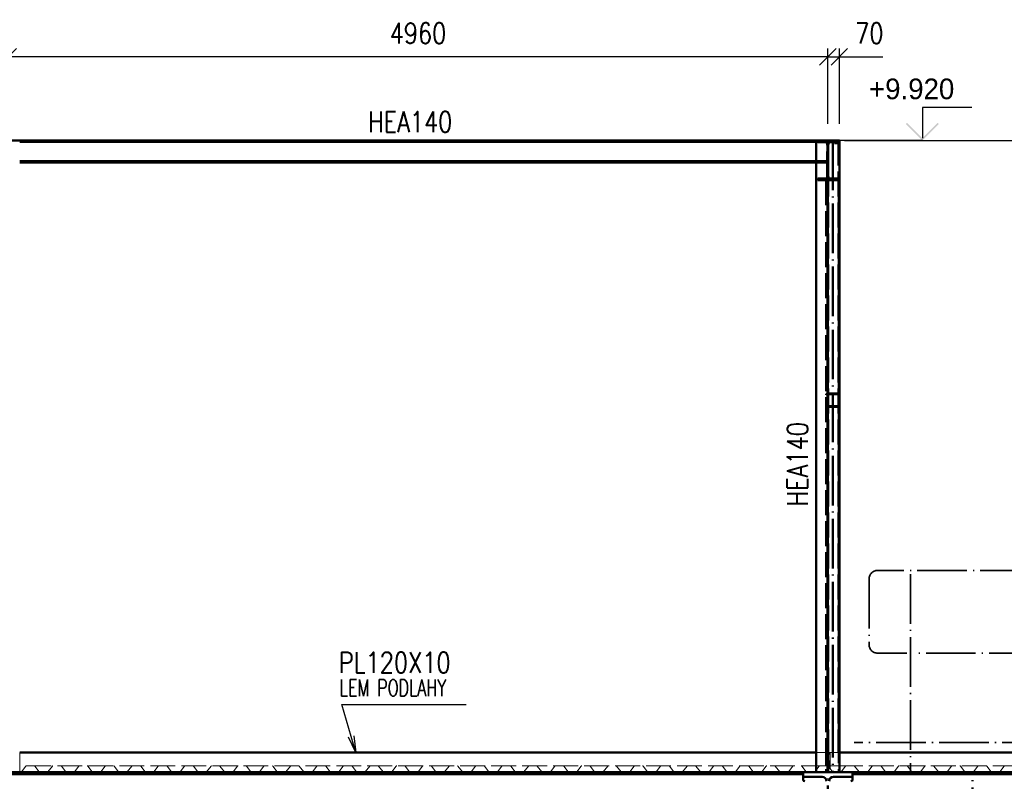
# Paper-space layout 'Layout1' of a CAD drawing. Extents: x -2 to 1033, y -36 to 596.
# Tile 8 of 86: x 215 to 335, y 181 to 273. Entities that reach past the tile are written whole.
import ezdxf

# ---------------------------------------------------------------- set-up
doc = ezdxf.new("R2010")
doc.units = 0
doc.linetypes.add('ACAD_ISO02W100', pattern=[15, 12, -3])
doc.linetypes.add('ACAD_ISO04W100', pattern=[30.5, 24, -3, 0.5, -3])
doc.layers.get('0').update_dxf_attribs({"linetype": 'CONTINUOUS'})
doc.layers.get('DEFPOINTS').update_dxf_attribs({"color": 132, "linetype": 'CONTINUOUS'})
doc.layers.add('AS_INS_ON', color=7, linetype='CONTINUOUS')
for name, color, linetype, lineweight in [('SS_2.ET-HALA_TaO-MOULDSHOP-HLAVNI_NOSNIK', 32, 'CONTINUOUS', 50), ('SS_2.ET-HALA_TaO-MOULDSHOP-JD', 40, 'CONTINUOUS', 50), ('SS_2.ET-HALA_TaO-MOULDSHOP-NADSTAVBA', 94, 'CONTINUOUS', 50), ('SS_2.ET-HALA_TaO-MOULDSHOP-PODLAH.NOSNIK', 160, 'CONTINUOUS', 50), ('SS_2.ET-HALA_TaO-MOULDSHOP-PODLAHA', 9, 'CONTINUOUS', 5), ('SS_2.ET-HALA_TaO-MOULDSHOP-PODLAHA_LEM', 140, 'CONTINUOUS', 50), ('SS_2.ET-HALA_TaO-MOULDSHOP-PODLAHA_ZABRADLI', 20, 'CONTINUOUS', 35), ('SS_2.ET-HALA_TaO-MOULDSHOP-SLOUP', 212, 'CONTINUOUS', 50), ('SS_KOTY', 3, 'CONTINUOUS', 25), ('SS_POPIS_PROFILU', 13, 'CONTINUOUS', 25)]:
    doc.layers.add(name, color=color, linetype=linetype, lineweight=lineweight)
doc.styles.add('ROMANS', font='romans.shx', dxfattribs={"width": 0.8})
doc.styles.add('romans.shx', font='romans.shx', dxfattribs={"height": 5})
doc.dimstyles.new('A-1_(2.5)_50AS', dxfattribs={"dimtxt": 2.5, "dimasz": 2, "dimexe": 1, "dimexo": 2, "dimgap": 0, "dimtad": 0, "dimdec": 1, "dimlfac": 50, "dimrnd": 1, "dimtxsty": 'ROMANS', "dimblk1": 'OBLIQUE', "dimblk2": 'OBLIQUE', "dimsah": 1, "dimcen": 2, "dimclrd": 256, "dimclre": 256, "dimclrt": 256, "dimadec": 1, "dimazin": 2, "dimtfac": 0.714286, "dimtdec": 1, "dimtmove": 0, "dimatfit": 3, "dimldrblk": 'OPEN', "dimfxl": 1, "dimtvp": 1.142857, "dimtfill": 1, "dimtolj": 1, "dimlwd": -1, "dimlwe": -1, "dimarcsym": 0})

# ---------------------------------------------------------------- blocks, each defined once
blk = doc.blocks.new('_Oblique')
at = {"color": 0, "linetype": 'ByBlock', "lineweight": -2}
blk.add_line((-0.5, -0.5), (0.5, 0.5), dxfattribs=at)
blk = doc.blocks.new('*D12')
at = {"layer": 'DEFPOINTS', "color": 0, "transparency": 16777216}
for p in [(313.19, 258.49, 23077.67), (445, 258.49), (424.49, 184.49, 23079)]:
    blk.add_point(p, dxfattribs=at)
at = {"layer": 'SS_KOTY', "transparency": 16777216}
for p, q in [((315.19, 258.49), (446, 258.49)), ((445, 184.49), (445, 258.49)), ((426.49, 184.49), (446, 184.49))]:
    blk.add_line(p, q, dxfattribs=at)
at = {"layer": 'SS_KOTY', "transparency": 16777216, "xscale": 2, "yscale": 2, "zscale": 2}
for p, rotation in [((445, 258.49), 90), ((445, 184.49), 270)]:
    blk.add_blockref('_Oblique', p, dxfattribs=dict(at, rotation=rotation))
at = {"layer": 'SS_KOTY', "transparency": 16777216, "insert": (442.15, 221.49), "char_height": 2.5, "attachment_point": 5, "rotation": 90, "style": 'ROMANS', "bg_fill": 3, "box_fill_scale": 1.1, "bg_fill_color": 256, "bg_fill_true_color": 13158600, "bg_fill_transparency": 0}
blk.add_mtext('\\A1;3700', dxfattribs=at)
blk = doc.blocks.new('_OPEN')
at = {"color": 0, "linetype": 'ByBlock'}
for p, q in [((-1, 0.167), (0, 0)), ((0, 0), (-1, -0.167)), ((0, 0), (-1, 0))]:
    blk.add_line(p, q, dxfattribs=at)
blk = doc.blocks.new('*D13')
at = {"layer": 'DEFPOINTS', "color": 0, "transparency": 16777216}
for p in [(213.99, 268.61), (313.19, 258.49, 23077.67), (213.99, 257.35, 23077.6)]:
    blk.add_point(p, dxfattribs=at)
at = {"layer": 'SS_KOTY', "transparency": 16777216}
for p, q in [((213.99, 259.35), (213.99, 269.61)), ((313.19, 260.49), (313.19, 269.61)), ((313.19, 268.61), (213.99, 268.61))]:
    blk.add_line(p, q, dxfattribs=at)
at = {"layer": 'SS_KOTY', "transparency": 16777216, "xscale": 2, "yscale": 2, "zscale": 2, "rotation": 180}
blk.add_blockref('_Oblique', (213.99, 268.61), dxfattribs=at)
at = {"layer": 'SS_KOTY', "transparency": 16777216, "xscale": 2, "yscale": 2, "zscale": 2}
blk.add_blockref('_Oblique', (313.19, 268.61), dxfattribs=at)
at = {"layer": 'SS_KOTY', "transparency": 16777216, "insert": (263.59, 271.46), "char_height": 2.5, "attachment_point": 5, "style": 'ROMANS', "bg_fill": 3, "box_fill_scale": 1.1, "bg_fill_color": 256, "bg_fill_true_color": 13158600, "bg_fill_transparency": 0}
blk.add_mtext('\\A1;4960', dxfattribs=at)
blk = doc.blocks.new('*D14')
at = {"layer": 'DEFPOINTS', "color": 0, "transparency": 16777216}
for p in [(314.59, 268.61), (313.19, 258.49, 23077.67), (314.59, 258.49, 23079)]:
    blk.add_point(p, dxfattribs=at)
at = {"layer": 'SS_KOTY', "transparency": 16777216}
for p, q in [((313.19, 260.49), (313.19, 269.61)), ((314.59, 260.49), (314.59, 269.61)), ((313.19, 268.61), (314.59, 268.61)), ((314.59, 268.61), (319.83, 268.61))]:
    blk.add_line(p, q, dxfattribs=at)
at = {"layer": 'SS_KOTY', "transparency": 16777216, "xscale": 2, "yscale": 2, "zscale": 2, "rotation": 180}
blk.add_blockref('_Oblique', (313.19, 268.61), dxfattribs=at)
at = {"layer": 'SS_KOTY', "transparency": 16777216, "xscale": 2, "yscale": 2, "zscale": 2}
blk.add_blockref('_Oblique', (314.59, 268.61), dxfattribs=at)
at = {"layer": 'SS_KOTY', "transparency": 16777216, "insert": (318.21, 271.46), "char_height": 2.5, "attachment_point": 5, "style": 'ROMANS', "bg_fill": 3, "box_fill_scale": 1.1, "bg_fill_color": 256, "bg_fill_true_color": 13158600, "bg_fill_transparency": 0}
blk.add_mtext('\\A1;70', dxfattribs=at)

psp = doc.layouts.get("Layout1")

# ---------------------------------------------------------------- linework, layer by layer
at = {"layer": 'AS_INS_ON', "color": 3}
psp.add_line((330.6366, 262.4872, 23077.67), (324.6366, 262.4872, 23077.67), dxfattribs=at)
at = {"layer": 'SS_2.ET-HALA_TaO-MOULDSHOP-HLAVNI_NOSNIK', "color": 1, "linetype": 'Continuous', "ltscale": 0.25}
for p, q in [((310.1894, 181.8672), (310.1894, 181.5272)), ((310.1894, 181.5272), (312.5044, 181.5272)), ((313.8744, 181.5272), (316.1894, 181.5272)), ((316.1894, 181.5272), (316.1894, 181.8672))]:
    psp.add_line(p, q, dxfattribs=at)
at = {"layer": 'SS_2.ET-HALA_TaO-MOULDSHOP-HLAVNI_NOSNIK', "color": 1, "linetype": 'Continuous', "ltscale": 0.25, "extrusion": (-5.61785e-14, -1.34434e-13, -1)}
psp.add_arc((-312.5044, 180.9872), 0.54, 90, 180, dxfattribs=at)
at = {"layer": 'SS_2.ET-HALA_TaO-MOULDSHOP-HLAVNI_NOSNIK', "color": 1, "linetype": 'Continuous', "ltscale": 0.25, "extrusion": (1.34373e-13, -5.5505e-14, -1)}
psp.add_arc((-313.8744, 180.9872), 0.54, 0, 90, dxfattribs=at)
at = {"layer": 'SS_2.ET-HALA_TaO-MOULDSHOP-JD', "color": 7, "linetype": 'ACAD_ISO04W100', "ltscale": 0.25}
psp.add_line((330.6894, 166.6272), (330.6894, 182.0872), dxfattribs=at)
at = {"layer": 'SS_2.ET-HALA_TaO-MOULDSHOP-NADSTAVBA', "color": 1, "linetype": 'Continuous', "ltscale": 0.25}
for p, q in [((311.7894, 255.9972), (215.3894, 255.9972)), ((215.3894, 255.8272), (311.7894, 255.8272)), ((311.7894, 255.9972), (311.7894, 255.8272)), ((311.7894, 255.8272), (311.7894, 182.0872)), ((311.7894, 182.0872), (314.5894, 182.0872))]:
    psp.add_line(p, q, dxfattribs=at)
at = {"layer": 'SS_2.ET-HALA_TaO-MOULDSHOP-NADSTAVBA', "color": 3, "linetype": 'ACAD_ISO02W100', "ltscale": 0.25}
psp.add_line((311.9894, 253.8832), (311.9894, 253.6872), dxfattribs=at)
at = {"layer": 'SS_2.ET-HALA_TaO-MOULDSHOP-PODLAH.NOSNIK', "color": 7, "linetype": 'ACAD_ISO04W100', "ltscale": 0.25}
for p, q in [((204.8894, 182.0872), (313.1894, 182.0872)), ((313.1894, 182.0872), (421.4894, 182.0872))]:
    psp.add_line(p, q, dxfattribs=at)
at = {"layer": 'SS_2.ET-HALA_TaO-MOULDSHOP-PODLAH.NOSNIK', "color": 1, "linetype": 'Continuous', "ltscale": 0.25}
for p, q in [((207.8894, 182.0872), (310.1894, 182.0872)), ((310.1894, 181.8672), (207.8894, 181.8672)), ((310.1894, 182.0872), (310.1894, 181.8672)), ((310.1894, 181.5272), (310.1894, 181.1872)), ((316.1894, 182.0872), (322.7444, 182.0872)), ((316.1894, 181.8672), (316.1894, 182.0872)), ((418.4894, 181.8672), (316.1894, 181.8672)), ((316.1894, 181.1872), (316.1894, 181.5272)), ((323.6344, 182.0872), (346.3307, 182.0872))]:
    psp.add_line(p, q, dxfattribs=at)
at = {"layer": 'SS_2.ET-HALA_TaO-MOULDSHOP-PODLAH.NOSNIK', "color": 1, "linetype": 'Continuous', "ltscale": 0.25, "extrusion": (-3.67394e-16, 3.06162e-16, -1)}
for centre, start, end in [((-310.3894, 181.1872), 270, 0), ((-315.9894, 181.1872), 180, 270)]:
    psp.add_arc(centre, 0.2, start, end, dxfattribs=at)
at = {"layer": 'SS_2.ET-HALA_TaO-MOULDSHOP-PODLAHA', "color": 9, "linetype": 'ACAD_ISO02W100', "ltscale": 0.25}
for p, q in [((215.4094, 182.8672), (215.4094, 184.4872)), ((311.7694, 184.4872), (311.7694, 182.8672)), ((312.9599, 182.8672), (215.3894, 182.8672)), ((215.4094, 182.1087), (215.4094, 182.8672)), ((215.6134, 182.133), (216.1482, 182.8343)), ((217.2306, 182.8343), (217.7654, 182.133)), ((218.8134, 182.133), (219.3482, 182.8343)), ((220.4306, 182.8343), (220.9654, 182.133)), ((222.0134, 182.133), (222.5482, 182.8343)), ((223.6306, 182.8343), (224.1654, 182.133)), ((225.2134, 182.133), (225.7482, 182.8343)), ((226.8306, 182.8343), (227.3654, 182.133)), ((228.4134, 182.133), (228.9482, 182.8343)), ((230.0306, 182.8343), (230.5654, 182.133)), ((231.6134, 182.133), (232.1482, 182.8343)), ((233.2306, 182.8343), (233.7654, 182.133)), ((234.8134, 182.133), (235.3482, 182.8343)), ((236.4306, 182.8343), (236.9654, 182.133)), ((238.0134, 182.133), (238.5482, 182.8343)), ((239.6306, 182.8343), (240.1654, 182.133)), ((241.2134, 182.133), (241.7482, 182.8343)), ((242.8306, 182.8343), (243.3654, 182.133)), ((244.4134, 182.133), (244.9482, 182.8343)), ((246.0306, 182.8343), (246.5654, 182.133)), ((247.6134, 182.133), (248.1482, 182.8343)), ((249.2306, 182.8343), (249.7654, 182.133)), ((250.8134, 182.133), (251.3482, 182.8343)), ((252.4306, 182.8343), (252.9654, 182.133)), ((254.0134, 182.133), (254.5482, 182.8343)), ((255.6306, 182.8343), (256.1654, 182.133)), ((257.2134, 182.133), (257.7482, 182.8343)), ((258.8306, 182.8343), (259.3654, 182.133)), ((260.4134, 182.133), (260.9482, 182.8343)), ((262.0306, 182.8343), (262.5654, 182.133)), ((263.6134, 182.133), (264.1482, 182.8343)), ((265.2306, 182.8343), (265.7654, 182.133)), ((266.8134, 182.133), (267.3482, 182.8343)), ((268.4306, 182.8343), (268.9654, 182.133)), ((270.0134, 182.133), (270.5482, 182.8343)), ((271.6306, 182.8343), (272.1654, 182.133)), ((273.2134, 182.133), (273.7482, 182.8343)), ((274.8306, 182.8343), (275.3654, 182.133)), ((276.4134, 182.133), (276.9482, 182.8343)), ((278.0306, 182.8343), (278.5654, 182.133)), ((279.6134, 182.133), (280.1482, 182.8343)), ((281.2306, 182.8343), (281.7654, 182.133)), ((282.8134, 182.133), (283.3482, 182.8343)), ((284.4306, 182.8343), (284.9654, 182.133)), ((286.0134, 182.133), (286.5482, 182.8343)), ((287.6306, 182.8343), (288.1654, 182.133)), ((289.2134, 182.133), (289.7482, 182.8343)), ((290.8306, 182.8343), (291.3654, 182.133)), ((292.4134, 182.133), (292.9482, 182.8343)), ((294.0306, 182.8343), (294.5654, 182.133)), ((295.6134, 182.133), (296.1482, 182.8343)), ((297.2306, 182.8343), (297.7654, 182.133)), ((298.8134, 182.133), (299.3482, 182.8343)), ((300.4306, 182.8343), (300.9654, 182.133)), ((302.0134, 182.133), (302.5482, 182.8343)), ((303.6306, 182.8343), (304.1654, 182.133)), ((305.2134, 182.133), (305.7482, 182.8343)), ((306.8306, 182.8343), (307.3654, 182.133)), ((308.4134, 182.133), (308.9482, 182.8343)), ((310.0306, 182.8343), (310.5654, 182.133)), ((312.1482, 182.8343), (311.6134, 182.133)), ((311.7694, 182.8672), (311.7694, 182.3376)), ((313.05, 182.8672), (312.9599, 182.8672)), ((313.1144, 182.8672), (313.05, 182.8672)), ((313.2644, 182.8672), (313.1144, 182.8672)), ((313.3289, 182.7055), (313.2306, 182.8343)), ((313.2644, 182.8672), (313.2644, 182.7899)), ((313.3289, 182.8672), (313.2644, 182.8672)), ((313.3289, 182.7055), (313.2644, 182.7899)), ((313.4189, 182.8672), (313.3289, 182.8672)), ((313.4603, 182.5331), (313.3289, 182.7055)), ((313.4844, 182.5015), (313.3289, 182.7055)), ((313.4189, 182.8672), (313.4603, 182.5331)), ((314.5894, 182.8672), (313.4189, 182.8672)), ((313.7654, 182.133), (313.4603, 182.5331)), ((313.4844, 182.5015), (313.4844, 182.8672)), ((347.4132, 182.8672), (314.5894, 182.8672)), ((314.6094, 182.1087), (314.6094, 182.8672)), ((314.8134, 182.133), (315.3482, 182.8343)), ((316.4306, 182.8343), (316.9654, 182.133)), ((318.0134, 182.133), (318.5482, 182.8343)), ((319.6306, 182.8343), (320.1654, 182.133)), ((321.2134, 182.133), (321.7482, 182.8343)), ((323.3654, 182.133), (322.8306, 182.8343)), ((324.4134, 182.133), (324.9482, 182.8343)), ((326.0306, 182.8343), (326.5654, 182.133)), ((327.6134, 182.133), (328.1482, 182.8343)), ((329.2306, 182.8343), (329.7654, 182.133)), ((330.8134, 182.133), (331.3482, 182.8343)), ((332.4306, 182.8343), (332.9654, 182.133)), ((334.0134, 182.133), (334.5482, 182.8343)), ((214.6133, 182.1087), (215.5656, 182.1087)), ((217.8133, 182.1087), (218.7656, 182.1087)), ((221.0133, 182.1087), (221.9656, 182.1087)), ((224.2133, 182.1087), (225.1656, 182.1087)), ((227.4133, 182.1087), (228.3656, 182.1087)), ((230.6133, 182.1087), (231.5656, 182.1087)), ((233.8133, 182.1087), (234.7656, 182.1087)), ((237.0133, 182.1087), (237.9656, 182.1087)), ((240.2133, 182.1087), (241.1656, 182.1087)), ((243.4133, 182.1087), (244.3656, 182.1087)), ((246.6133, 182.1087), (247.5656, 182.1087)), ((249.8133, 182.1087), (250.7656, 182.1087)), ((253.0133, 182.1087), (253.9656, 182.1087)), ((256.2133, 182.1087), (257.1656, 182.1087)), ((259.4133, 182.1087), (260.3656, 182.1087)), ((262.6133, 182.1087), (263.5656, 182.1087)), ((265.8133, 182.1087), (266.7656, 182.1087)), ((269.0133, 182.1087), (269.9656, 182.1087)), ((272.2133, 182.1087), (273.1656, 182.1087)), ((275.4133, 182.1087), (276.3656, 182.1087)), ((278.6133, 182.1087), (279.5656, 182.1087)), ((281.8133, 182.1087), (282.7656, 182.1087)), ((285.0133, 182.1087), (285.9656, 182.1087)), ((288.2133, 182.1087), (289.1656, 182.1087)), ((291.4133, 182.1087), (292.3656, 182.1087)), ((294.6133, 182.1087), (295.5656, 182.1087)), ((297.8133, 182.1087), (298.7656, 182.1087)), ((301.0133, 182.1087), (301.9656, 182.1087)), ((304.2133, 182.1087), (305.1656, 182.1087)), ((307.4133, 182.1087), (308.3656, 182.1087)), ((310.6133, 182.1087), (311.5656, 182.1087)), ((313.8133, 182.1087), (314.7656, 182.1087)), ((317.0133, 182.1087), (317.9656, 182.1087)), ((320.2133, 182.1087), (321.1656, 182.1087)), ((323.4133, 182.1087), (324.3656, 182.1087)), ((326.6133, 182.1087), (327.5656, 182.1087)), ((329.8133, 182.1087), (330.7656, 182.1087)), ((333.0133, 182.1087), (333.9656, 182.1087))]:
    psp.add_line(p, q, dxfattribs=at)
at = {"layer": 'SS_2.ET-HALA_TaO-MOULDSHOP-PODLAHA', "color": 9, "linetype": 'ACAD_ISO02W100', "ltscale": 0.25, "extrusion": (6.56437e-13, -5.73948e-13, -1)}
for centre in [(-216.2147, 182.7837), (-222.6147, 182.7837), (-245.0147, 182.7837), (-254.6147, 182.7837), (-277.0147, 182.7837), (-305.8147, 182.7837), (-315.4147, 182.7837), (-328.2147, 182.7837)]:
    psp.add_arc(centre, 0.0836, 37.327401, 88.985376, dxfattribs=at)
at = {"layer": 'SS_2.ET-HALA_TaO-MOULDSHOP-PODLAHA', "color": 9, "linetype": 'ACAD_ISO02W100', "ltscale": 0.25, "extrusion": (-3.67394e-16, 3.06162e-16, -1)}
for centre, radius, start, end in [((-217.1656, 182.7865), 0.0807, 90.034273, 143.654669), ((-226.7656, 182.7865), 0.0807, 90.034273, 143.654669), ((-229.0147, 182.7837), 0.0836, 37.327401, 88.985376), ((-229.9656, 182.7865), 0.0807, 90.034273, 143.654669), ((-232.2147, 182.7837), 0.0836, 37.327401, 88.985376), ((-233.1656, 182.7865), 0.0807, 90.034273, 143.654669), ((-235.4147, 182.7837), 0.0836, 37.327401, 88.985376), ((-236.3656, 182.7865), 0.0807, 90.034273, 143.654669), ((-238.6147, 182.7837), 0.0836, 37.327401, 88.985376), ((-249.1656, 182.7865), 0.0807, 90.034273, 143.654669), ((-251.4147, 182.7837), 0.0836, 37.327401, 88.985376), ((-255.5656, 182.7865), 0.0807, 90.034273, 143.654669), ((-257.8147, 182.7837), 0.0836, 37.327401, 88.985376), ((-261.9656, 182.7865), 0.0807, 90.034273, 143.654669), ((-264.2147, 182.7837), 0.0836, 37.327401, 88.985376), ((-265.1656, 182.7865), 0.0807, 90.034273, 143.654669), ((-267.4147, 182.7837), 0.0836, 37.327401, 88.985376), ((-268.3656, 182.7865), 0.0807, 90.034273, 143.654669), ((-270.6147, 182.7837), 0.0836, 37.327401, 88.985376), ((-271.5656, 182.7865), 0.0807, 90.034273, 143.654669), ((-273.8147, 182.7837), 0.0836, 37.327401, 88.985376), ((-281.1656, 182.7865), 0.0807, 90.034273, 143.654669), ((-283.4147, 182.7837), 0.0836, 37.327401, 88.985376), ((-287.5656, 182.7865), 0.0807, 90.034273, 143.654669), ((-289.8147, 182.7837), 0.0836, 37.327401, 88.985376), ((-297.1656, 182.7865), 0.0807, 90.034273, 143.654669), ((-299.4147, 182.7837), 0.0836, 37.327401, 88.985376), ((-300.3656, 182.7865), 0.0807, 90.034273, 143.654669), ((-302.6147, 182.7837), 0.0836, 37.327401, 88.985376), ((-306.7656, 182.7865), 0.0807, 90.034273, 143.654669), ((-309.0147, 182.7837), 0.0836, 37.327401, 88.985376), ((-313.1656, 182.7865), 0.0807, 90.034273, 143.654669), ((-329.1656, 182.7865), 0.0807, 90.034273, 143.654669), ((-331.4147, 182.7837), 0.0836, 37.327401, 88.985376)]:
    psp.add_arc(centre, radius, start, end, dxfattribs=at)
at = {"layer": 'SS_2.ET-HALA_TaO-MOULDSHOP-PODLAHA', "color": 9, "linetype": 'ACAD_ISO02W100', "ltscale": 0.25, "extrusion": (-1.31398e-12, 1.14881e-12, -1)}
for centre in [(-219.4147, 182.7837), (-280.2147, 182.7837)]:
    psp.add_arc(centre, 0.0836, 37.327401, 88.985376, dxfattribs=at)
at = {"layer": 'SS_2.ET-HALA_TaO-MOULDSHOP-PODLAHA', "color": 9, "linetype": 'ACAD_ISO02W100', "ltscale": 0.25, "extrusion": (-3.7364e-13, -9.00853e-13, -1)}
for centre, start in [((-220.3656, 182.7865), 90.034273), ((-223.5656, 182.7865), 90.034273), ((-239.5656, 182.7865), 90.034273), ((-242.7656, 182.7865), 90.034273), ((-245.9656, 182.7865), 90.034273), ((-252.3656, 182.7865), 90.034273), ((-258.7656, 182.7865), 90.034273), ((-274.7656, 182.7865), 90.034273), ((-290.7656, 182.7865), 90.034273), ((-303.5656, 182.7865), 90.034286), ((-316.3656, 182.7865), 90.034273), ((-319.5656, 182.7865), 90.034273), ((-322.7656, 182.7865), 90.034273), ((-325.9656, 182.7865), 90.034273)]:
    psp.add_arc(centre, 0.0807, start, 143.654669, dxfattribs=at)
at = {"layer": 'SS_2.ET-HALA_TaO-MOULDSHOP-PODLAHA', "color": 9, "linetype": 'ACAD_ISO02W100', "ltscale": 0.25, "extrusion": (-6.57172e-13, 5.7456e-13, -1)}
for centre in [(-225.8147, 182.7837), (-241.8147, 182.7837), (-248.2147, 182.7837), (-261.0147, 182.7837), (-286.6147, 182.7837), (-293.0147, 182.7837), (-296.2147, 182.7837), (-312.2147, 182.7837), (-318.6147, 182.7837), (-321.8147, 182.7837), (-325.0147, 182.7837)]:
    psp.add_arc(centre, 0.0836, 37.327401, 88.985376, dxfattribs=at)
at = {"layer": 'SS_2.ET-HALA_TaO-MOULDSHOP-PODLAHA', "color": 9, "linetype": 'ACAD_ISO02W100', "ltscale": 0.25, "extrusion": (7.46177e-13, 1.80262e-12, -1)}
psp.add_arc((-277.9656, 182.7865), 0.0807, 90.034273, 143.654669, dxfattribs=at)
at = {"layer": 'SS_2.ET-HALA_TaO-MOULDSHOP-PODLAHA', "color": 9, "linetype": 'ACAD_ISO02W100', "ltscale": 0.25, "extrusion": (3.72905e-13, 9.01465e-13, -1)}
for centre in [(-284.3656, 182.7865), (-293.9656, 182.7865), (-309.9656, 182.7865), (-332.3656, 182.7865)]:
    psp.add_arc(centre, 0.0807, 90.034273, 143.654669, dxfattribs=at)
at = {"layer": 'SS_2.ET-HALA_TaO-MOULDSHOP-PODLAHA', "color": 9, "linetype": 'ACAD_ISO02W100', "ltscale": 0.25}
for centre, radius, start, end in [((215.5656, 182.1679), 0.0593, 270.000032, 323.818661), ((217.8145, 182.1704), 0.0617, 217.327401, 268.853945), ((218.7656, 182.1679), 0.0593, 270.000032, 323.818661), ((221.0145, 182.1704), 0.0617, 217.327401, 268.853945), ((221.9656, 182.1679), 0.0593, 270.000032, 323.818661), ((224.2145, 182.1704), 0.0617, 217.327401, 268.853945), ((225.1656, 182.1679), 0.0593, 270, 323.818661), ((227.4145, 182.1704), 0.0617, 217.327401, 268.853945), ((228.3656, 182.1679), 0.0593, 270, 323.818661), ((230.6145, 182.1704), 0.0617, 217.327401, 268.853945), ((231.5656, 182.1679), 0.0593, 270, 323.818661), ((233.8145, 182.1704), 0.0617, 217.327401, 268.853945), ((234.7656, 182.1679), 0.0593, 270, 323.818661), ((237.0145, 182.1704), 0.0617, 217.327401, 268.853945), ((237.9656, 182.1679), 0.0593, 270, 323.818661), ((240.2145, 182.1704), 0.0617, 217.327401, 268.853945), ((241.1656, 182.1679), 0.0593, 270, 323.818661), ((243.4145, 182.1704), 0.0617, 217.327401, 268.853945), ((244.3656, 182.1679), 0.0593, 270, 323.818661), ((246.6145, 182.1704), 0.0617, 217.327401, 268.853945), ((247.5656, 182.1679), 0.0593, 270, 323.818661), ((249.8145, 182.1704), 0.0617, 217.327401, 268.853945), ((250.7656, 182.1679), 0.0593, 270, 323.818661), ((253.0145, 182.1704), 0.0617, 217.327415, 268.853945), ((253.9656, 182.1679), 0.0593, 270, 323.818661), ((256.2145, 182.1704), 0.0617, 217.327401, 268.853945), ((257.1656, 182.1679), 0.0593, 270, 323.818661), ((259.4145, 182.1704), 0.0617, 217.327401, 268.853945), ((260.3656, 182.1679), 0.0593, 270, 323.818661), ((262.6145, 182.1704), 0.0617, 217.327401, 268.853945), ((263.5656, 182.1679), 0.0593, 270, 323.818661), ((265.8145, 182.1704), 0.0617, 217.327401, 268.853945), ((266.7656, 182.1679), 0.0593, 270, 323.818661), ((269.0145, 182.1704), 0.0617, 217.327411, 268.853945), ((269.9656, 182.1679), 0.0593, 270, 323.818661), ((272.2145, 182.1704), 0.0617, 217.327401, 268.853945), ((273.1656, 182.1679), 0.0593, 270, 323.818661), ((275.4145, 182.1704), 0.0617, 217.327401, 268.853945), ((276.3656, 182.1679), 0.0593, 270, 323.818661), ((278.6145, 182.1704), 0.0617, 217.327415, 268.853945), ((279.5656, 182.1679), 0.0593, 270, 323.818661), ((281.8145, 182.1704), 0.0617, 217.327415, 268.853945), ((282.7656, 182.1679), 0.0593, 270, 323.818661), ((285.0145, 182.1704), 0.0617, 217.327401, 268.853945), ((285.9656, 182.1679), 0.0593, 270, 323.818661), ((288.2145, 182.1704), 0.0617, 217.327401, 268.853945), ((289.1656, 182.1679), 0.0593, 270, 323.818661), ((291.4145, 182.1704), 0.0617, 217.327401, 268.853945), ((292.3656, 182.1679), 0.0593, 270, 323.818661), ((294.6145, 182.1704), 0.0617, 217.327401, 268.853945), ((295.5656, 182.1679), 0.0593, 270, 323.818661), ((297.8145, 182.1704), 0.0617, 217.327401, 268.853945), ((298.7656, 182.1679), 0.0593, 270, 323.818661), ((301.0145, 182.1704), 0.0617, 217.327401, 268.853945), ((301.9656, 182.1679), 0.0593, 270, 323.818661), ((304.2145, 182.1704), 0.0617, 217.327401, 268.853945), ((305.1656, 182.1679), 0.0593, 270, 323.818661), ((307.4145, 182.1704), 0.0617, 217.327401, 268.853945), ((308.3656, 182.1679), 0.0593, 270.000032, 323.818661), ((310.6145, 182.1704), 0.0617, 217.327401, 268.853945), ((311.5656, 182.1679), 0.0593, 270.000032, 323.818661), ((313.8145, 182.1704), 0.0617, 217.327401, 268.853945), ((314.7656, 182.1679), 0.0593, 270.000032, 323.818661), ((317.0145, 182.1704), 0.0617, 217.327401, 268.853945), ((317.9656, 182.1679), 0.0593, 270.000032, 323.818661), ((320.2145, 182.1704), 0.0617, 217.327401, 268.853945), ((321.1656, 182.1679), 0.0593, 270.000032, 323.818661), ((323.4145, 182.1704), 0.0617, 217.327401, 268.853945), ((324.3656, 182.1679), 0.0593, 270.000032, 323.818661), ((326.6145, 182.1704), 0.0617, 217.327401, 268.853945), ((327.5656, 182.1679), 0.0593, 270.000032, 323.818661), ((329.8145, 182.1704), 0.0617, 217.327401, 268.853945), ((330.7656, 182.1679), 0.0593, 270.000032, 323.818661), ((333.0145, 182.1704), 0.0617, 217.327401, 268.853945), ((333.9656, 182.1679), 0.0593, 270, 323.818661)]:
    psp.add_arc(centre, radius, start, end, dxfattribs=at)
at = {"layer": 'SS_2.ET-HALA_TaO-MOULDSHOP-PODLAHA_LEM', "color": 1, "linetype": 'Continuous', "ltscale": 0.25}
for p, q in [((215.3894, 184.4872), (311.7894, 184.4872)), ((310.1894, 182.0872), (311.7894, 182.0872)), ((314.5894, 182.0872), (316.1894, 182.0872))]:
    psp.add_line(p, q, dxfattribs=at)
at = {"layer": 'SS_2.ET-HALA_TaO-MOULDSHOP-PODLAHA_LEM', "color": 7, "linetype": 'ACAD_ISO04W100', "ltscale": 0.25}
for p, q in [((313.1894, 182.0872), (213.9894, 182.0872)), ((424.4894, 182.0872), (313.1894, 182.0872))]:
    psp.add_line(p, q, dxfattribs=at)
at = {"layer": 'SS_2.ET-HALA_TaO-MOULDSHOP-SLOUP', "color": 7, "linetype": 'ACAD_ISO04W100', "ltscale": 0.25}
psp.add_line((313.1894, 60.0872), (313.1894, 182.0872), dxfattribs=at)
at = {"layer": 'SS_POPIS_PROFILU', "color": 0, "linetype": 'ByBlock'}
for p, q in [((256.0706, 184.4872), (255.1894, 186.3133)), ((256.0706, 184.4872), (255.5093, 186.4068)), ((255.8292, 186.5004), (256.0706, 184.4872))]:
    psp.add_line(p, q, dxfattribs=at)
at = {"layer": 'SS_POPIS_PROFILU', "color": 13}
psp.add_lwpolyline([(256.0706, 184.4872), (254.3735, 190.2912), (269.4211, 190.2912)], dxfattribs=at)

# ---------------------------------------------------------------- texts
at = {"layer": 'SS_POPIS_PROFILU', "color": 13, "style": 'romans.shx', "width": 0.8}
psp.add_text('HEA140', height=2.5, rotation=90, dxfattribs=at).set_placement((310.7894, 214.2434))
at = {"layer": 'SS_POPIS_PROFILU', "color": 13, "style": 'romans.shx'}
for s, height, width, p in [('PL120X10', 2.5, 0.8, (253.9963, 194.0912)), ('LEM PODLAHY', 2, 0.7, (254.1095, 191.2912))]:
    psp.add_text(s, height=height, dxfattribs=dict(at, width=width)).set_placement(p)

# ---------------------------------------------------------------- dimensions: what is measured, and where the dimension line sits
at = {"layer": 'SS_KOTY'}
dim = psp.add_linear_dim(base=(445.0023, 258.4872), p1=(424.4894, 184.4872, 23079), p2=(313.1894, 258.4872, 23077.67), angle=90, dimstyle='A-1_(2.5)_50AS', override={"dimtmove": 1}, dxfattribs=at)
dim.commit()
dim.dimension.update_dxf_attribs({"geometry": '*D12', "text_midpoint": (442.1452, 221.4872)})

# ---------------------------------------------------------------- next in the draw order: hatches: boundary and pattern name
at = {"layer": 'AS_INS_ON'}
psp.add_hatch(color=3, dxfattribs=at).paths.add_polyline_path([(322.778, 260.6286), (322.6366, 260.4872), (324.6366, 258.4872), (326.6366, 260.4872), (326.4952, 260.6286), (324.6366, 258.7701)])

# ---------------------------------------------------------------- next in the draw order: linework, layer by layer
at = {"layer": 'AS_INS_ON', "color": 3}
psp.add_line((324.6366, 262.4872, 23077.67), (324.6366, 258.7701, 23077.67), dxfattribs=at)
at = {"layer": 'SS_2.ET-HALA_TaO-MOULDSHOP-NADSTAVBA', "color": 3, "linetype": 'ACAD_ISO02W100', "ltscale": 0.25}
for p, q in [((313.1344, 255.9972), (311.7894, 255.9972)), ((311.7894, 255.8272), (313.1344, 255.8272)), ((313.1344, 255.8272), (313.1344, 255.9972)), ((313.1344, 182.0872), (313.1344, 255.8272)), ((312.8274, 253.8832), (311.9894, 253.8832)), ((314.3894, 253.8832), (313.5514, 253.8832)), ((314.3894, 253.6872), (314.3894, 253.8832)), ((314.3894, 253.6872), (311.9894, 253.6872)), ((312.9894, 253.6872), (312.9894, 182.0872)), ((313.0694, 253.6872), (313.0694, 182.0872)), ((314.5894, 253.6872), (314.3894, 253.6872)), ((314.5094, 253.6872), (314.5094, 182.0872)), ((313.1494, 227.8872), (314.4294, 227.8872)), ((314.4294, 227.8072), (313.1494, 227.8072)), ((313.1494, 226.3672), (314.4294, 226.3672)), ((314.4294, 226.2872), (313.1494, 226.2872)), ((314.4694, 184.4872), (314.5894, 184.4872))]:
    psp.add_line(p, q, dxfattribs=at)
at = {"layer": 'SS_2.ET-HALA_TaO-MOULDSHOP-NADSTAVBA', "color": 3, "linetype": 'ACAD_ISO02W100', "ltscale": 0.25, "extrusion": (-1.00827e-13, 2.42838e-13, -1)}
psp.add_arc((-312.8274, 254.1832), 0.3, 180, 270, dxfattribs=at)
at = {"layer": 'SS_2.ET-HALA_TaO-MOULDSHOP-NADSTAVBA', "color": 3, "linetype": 'ACAD_ISO02W100', "ltscale": 0.25, "extrusion": (4.84696e-13, 2.01226e-13, -1)}
psp.add_arc((-313.5514, 254.1832), 0.3, 270, 0, dxfattribs=at)
at = {"layer": 'SS_2.ET-HALA_TaO-MOULDSHOP-NADSTAVBA', "color": 3, "linetype": 'ACAD_ISO02W100', "ltscale": 0.25}
for centre, start, end in [((313.1494, 227.7272), 90, 180), ((314.4294, 227.7272), 0, 90), ((313.1494, 226.4472), 180, 270), ((314.4294, 226.4472), 270, 0)]:
    psp.add_arc(centre, 0.16, start, end, dxfattribs=at)
at = {"layer": 'SS_2.ET-HALA_TaO-MOULDSHOP-NADSTAVBA', "color": 3, "linetype": 'ACAD_ISO02W100', "ltscale": 0.25, "extrusion": (-3.67394e-16, 3.06162e-16, -1)}
for centre, start, end in [((-313.1494, 227.7272), 0, 90), ((-313.1494, 226.4472), 270, 0)]:
    psp.add_arc(centre, 0.08, start, end, dxfattribs=at)
at = {"layer": 'SS_2.ET-HALA_TaO-MOULDSHOP-NADSTAVBA', "color": 3, "linetype": 'ACAD_ISO02W100', "ltscale": 0.25, "extrusion": (3.76358e-13, 9.09801e-13, -1)}
psp.add_arc((-314.4294, 227.7272), 0.08, 90, 180, dxfattribs=at)
at = {"layer": 'SS_2.ET-HALA_TaO-MOULDSHOP-NADSTAVBA', "color": 3, "linetype": 'ACAD_ISO02W100', "ltscale": 0.25, "extrusion": (3.76358e-13, -9.09189e-13, -1)}
psp.add_arc((-314.4294, 226.4472), 0.08, 180, 270, dxfattribs=at)
at = {"layer": 'SS_2.ET-HALA_TaO-MOULDSHOP-PODLAHA', "color": 9, "linetype": 'ACAD_ISO02W100', "ltscale": 0.25}
for p, q in [((311.7894, 184.4872), (312.9599, 184.4872)), ((312.8944, 182.8672), (312.8944, 184.4872)), ((312.9599, 184.4872), (313.05, 184.4872)), ((312.9599, 182.8672), (312.9599, 184.4872)), ((312.9694, 184.4872), (312.9694, 182.8672)), ((313.05, 184.4872), (313.1144, 184.4872)), ((313.1144, 184.4872), (313.2644, 184.4872)), ((313.1144, 182.8672), (313.1144, 184.4872)), ((313.2644, 184.4872), (313.3289, 184.4872)), ((313.2644, 184.4872), (313.2644, 182.8672)), ((313.3289, 184.4872), (313.4189, 184.4872)), ((313.4189, 184.4872), (314.4694, 184.4872)), ((313.4189, 184.4872), (313.4189, 182.8672)), ((313.4844, 182.8672), (313.4844, 184.4872)), ((314.6094, 182.8672), (314.6094, 184.4872))]:
    psp.add_line(p, q, dxfattribs=at)
at = {"layer": 'SS_2.ET-HALA_TaO-MOULDSHOP-PODLAHA_LEM', "color": 1, "linetype": 'Continuous', "ltscale": 0.25}
for p, q in [((314.5894, 184.4872), (322.7444, 184.4872)), ((323.6344, 184.4872), (346.3307, 184.4872))]:
    psp.add_line(p, q, dxfattribs=at)
at = {"layer": 'SS_2.ET-HALA_TaO-MOULDSHOP-PODLAHA_LEM', "color": 3, "linetype": 'ACAD_ISO02W100', "ltscale": 0.25}
psp.add_line((322.7444, 184.4872), (323.6344, 184.4872), dxfattribs=at)
at = {"layer": 'SS_2.ET-HALA_TaO-MOULDSHOP-PODLAHA_ZABRADLI', "color": 7, "linetype": 'ACAD_ISO04W100', "ltscale": 0.25}
for p, q in [((421.5144, 206.4872), (319.2094, 206.4872)), ((318.1894, 205.4672), (318.1894, 197.5072)), ((323.1894, 206.0422), (323.1894, 182.0872)), ((319.2094, 196.4872), (322.7444, 196.4872)), ((346.3307, 196.4872), (323.6344, 196.4872)), ((424.1694, 185.6872), (316.3894, 185.6872))]:
    psp.add_line(p, q, dxfattribs=at)
at = {"layer": 'SS_2.ET-HALA_TaO-MOULDSHOP-PODLAHA_ZABRADLI', "color": 7, "linetype": 'ACAD_ISO04W100', "ltscale": 0.25, "extrusion": (6.30517e-08, -3.06171e-16, 1)}
psp.add_arc((319.2094, 205.4672, 0), 1.02, 90, 180, dxfattribs=at)
at = {"layer": 'SS_2.ET-HALA_TaO-MOULDSHOP-PODLAHA_ZABRADLI', "color": 7, "linetype": 'ACAD_ISO04W100', "ltscale": 0.25}
psp.add_arc((319.2094, 197.5072), 1.02, 180, 270, dxfattribs=at)

# ---------------------------------------------------------------- next in the draw order: dimensions: what is measured, and where the dimension line sits
at = {"layer": 'SS_KOTY'}
dim = psp.add_linear_dim(base=(213.9894, 268.6072), p1=(313.1894, 258.4872, 23077.67), p2=(213.9894, 257.3472, 23077.6), dimstyle='A-1_(2.5)_50AS', dxfattribs=at)
dim.commit()
dim.dimension.update_dxf_attribs({"geometry": '*D13', "text_midpoint": (263.5894, 271.4643)})

# ---------------------------------------------------------------- next in the draw order: linework, layer by layer
at = {"layer": 'SS_2.ET-HALA_TaO-MOULDSHOP-NADSTAVBA', "color": 3, "linetype": 'ACAD_ISO02W100', "ltscale": 0.25}
psp.add_line((314.4694, 256.8912), (314.5894, 256.8912), dxfattribs=at)

# ---------------------------------------------------------------- next in the draw order: texts
at = {"layer": 'SS_POPIS_PROFILU', "color": 13, "style": 'romans.shx', "width": 0.8}
psp.add_text('HEA140', height=2.5, dxfattribs=at).set_placement((257.5406, 259.5082))

# ---------------------------------------------------------------- next in the draw order: dimensions: what is measured, and where the dimension line sits
at = {"layer": 'SS_KOTY'}
dim = psp.add_linear_dim(base=(314.5894, 268.6072), p1=(313.1894, 258.4872, 23077.67), p2=(314.5894, 258.4872, 23079), dimstyle='A-1_(2.5)_50AS', override={"dimtmove": 0}, dxfattribs=at)
dim.commit()
dim.dimension.update_dxf_attribs({"geometry": '*D14', "text_midpoint": (318.2085, 271.4643)})

# ---------------------------------------------------------------- next in the draw order: linework, layer by layer
at = {"layer": 'AS_INS_ON', "color": 3}
psp.add_line((324.6366, 258.4872), (313.1904, 258.4872), dxfattribs=at)
at = {"layer": 'SS_2.ET-HALA_TaO-MOULDSHOP-NADSTAVBA', "color": 7, "linetype": 'ACAD_ISO04W100', "ltscale": 0.25}
for p, q in [((213.9894, 258.4872), (313.1894, 258.4872)), ((313.1894, 182.0872), (313.1894, 258.4872)), ((313.7894, 258.4872), (313.7894, 182.0872)), ((314.5894, 258.4872), (314.5894, 184.4872))]:
    psp.add_line(p, q, dxfattribs=at)
at = {"layer": 'SS_2.ET-HALA_TaO-MOULDSHOP-NADSTAVBA', "color": 1, "linetype": 'Continuous', "ltscale": 0.25}
for p, q in [((311.7894, 258.4872), (215.3894, 258.4872)), ((215.3894, 258.3172), (311.7894, 258.3172)), ((314.5894, 258.4872), (311.7894, 258.4872)), ((311.7894, 258.4872), (311.7894, 258.3172)), ((311.7894, 258.3172), (311.7894, 255.9972)), ((314.5894, 182.0872), (314.5894, 258.4872))]:
    psp.add_line(p, q, dxfattribs=at)
at = {"layer": 'SS_2.ET-HALA_TaO-MOULDSHOP-NADSTAVBA', "color": 3, "linetype": 'ACAD_ISO02W100', "ltscale": 0.25}
for p, q in [((311.7894, 258.3172), (313.1344, 258.3172)), ((311.9894, 258.4872), (311.9894, 258.2912)), ((312.8274, 258.2912), (311.9894, 258.2912)), ((313.1274, 254.1832), (313.1274, 257.9912)), ((313.1344, 258.3172), (313.1344, 258.4872)), ((313.1344, 255.9972), (313.1344, 258.3172)), ((313.2444, 258.4872), (313.2444, 182.0872)), ((313.2514, 254.1832), (313.2514, 257.9912)), ((313.9894, 258.2912), (313.5514, 258.2912)), ((314.3494, 258.2912), (313.9894, 258.2912)), ((313.9894, 258.2912), (313.9894, 258.1712)), ((313.9894, 258.1712), (314.3494, 258.1712)), ((314.3894, 258.2912), (314.3494, 258.2912)), ((314.3894, 258.2912), (314.3894, 258.4872)), ((314.4694, 258.4872), (314.4694, 184.4872))]:
    psp.add_line(p, q, dxfattribs=at)
at = {"layer": 'SS_2.ET-HALA_TaO-MOULDSHOP-NADSTAVBA', "color": 3, "linetype": 'ACAD_ISO02W100', "ltscale": 0.25, "extrusion": (-1.00827e-13, -2.42226e-13, -1)}
psp.add_arc((-312.8274, 257.9912), 0.3, 90, 180, dxfattribs=at)
at = {"layer": 'SS_2.ET-HALA_TaO-MOULDSHOP-NADSTAVBA', "color": 3, "linetype": 'ACAD_ISO02W100', "ltscale": 0.25, "extrusion": (4.84696e-13, -2.00614e-13, -1)}
psp.add_arc((-313.5514, 257.9912), 0.3, 0, 90, dxfattribs=at)
at = {"layer": 'SS_2.ET-HALA_TaO-MOULDSHOP-NADSTAVBA', "color": 3, "linetype": 'ACAD_ISO02W100', "ltscale": 0.25}
psp.add_arc((314.3494, 258.0512), 0.24, 0, 90, dxfattribs=at)
at = {"layer": 'SS_2.ET-HALA_TaO-MOULDSHOP-NADSTAVBA', "color": 3, "linetype": 'ACAD_ISO02W100', "ltscale": 0.25, "extrusion": (-3.67394e-16, 3.06162e-16, -1)}
psp.add_arc((-314.3494, 258.0512), 0.12, 90, 180, dxfattribs=at)

# ---------------------------------------------------------------- next in the draw order: texts
at = {"layer": 'AS_INS_ON', "color": 3}
psp.add_text('+9.920', height=2.5, dxfattribs=at).set_placement((318.178, 263.4872))

doc.saveas('drawing.dxf')
